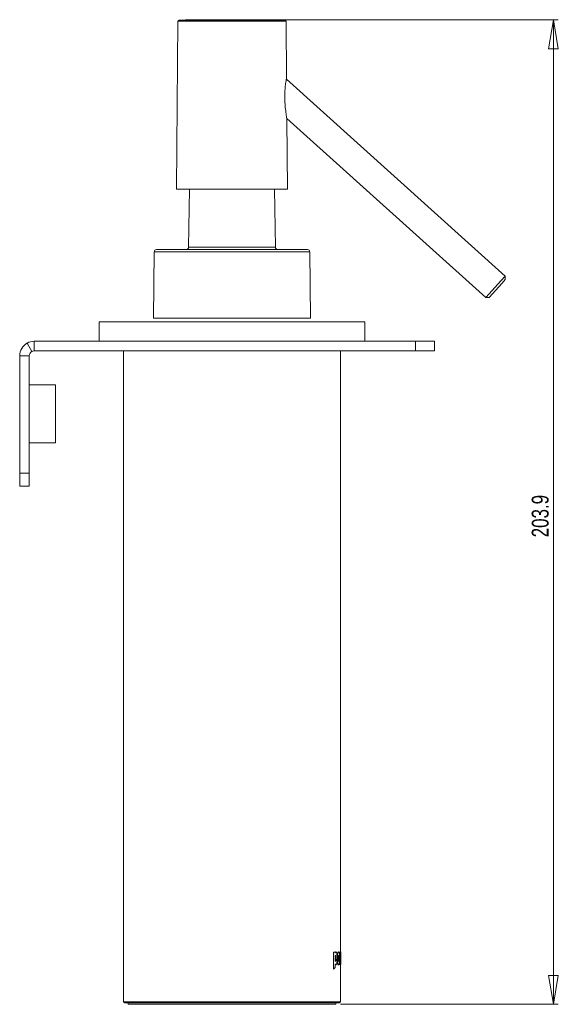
# Model space of a CAD drawing. Header units: millimetres. Extents: x -61 to 284, y 26 to 500.
# Tile 3 of 3: x 172 to 284, y 296 to 500. Entities that reach past the tile are written whole.
import ezdxf

# ---------------------------------------------------------------- set-up
doc = ezdxf.new("R2010")
doc.units = ezdxf.units.MM
doc.styles.add('SLDTEXTSTYLE0', font='TXT', dxfattribs={"width": 0.75})
doc.dimstyles.new('SLDDIMSTYLE1', dxfattribs={"dimtxt": 3.5, "dimasz": 6, "dimexe": 0, "dimexo": 0.0625, "dimgap": 0.875, "dimtad": 1, "dimtoh": 1, "dimdec": 1, "dimrnd": 1e-09, "dimzin": 12, "dimdsep": 46, "dimtxsty": 'SLDTEXTSTYLE0', "dimblk1": 'CLOSED', "dimblk2": 'CLOSED', "dimsah": 1, "dimcen": 0.09, "dimadec": 0, "dimazin": 0, "dimtfac": 1, "dimtofl": 0, "dimtmove": 0, "dimatfit": 3, "dimldrblk": 'CLOSED', "dimfxl": 1, "dimfrac": 2, "dimtolj": 1, "dimtzin": 12, "dimarcsym": 0})

# ---------------------------------------------------------------- blocks, each defined once
blk = doc.blocks.new('_CLOSED')
at = {"color": 0, "linetype": 'ByBlock', "lineweight": -2}
for p, q in [((-1, 0.166667), (0, 0)), ((-1, 0.166667), (-1, -0.166667)), ((0, 0), (-1, -0.166667)), ((0, 0), (-1, 0))]:
    blk.add_line(p, q, dxfattribs=at)
blk = doc.blocks.new('*D4')
at = {"color": 7, "linetype": 'Continuous', "lineweight": 0}
for p, q in [((216.93, 500.01), (283.55, 500.01)), ((282.55, 500.01), (282.55, 296.11)), ((238.43, 296.11), (283.55, 296.11))]:
    blk.add_line(p, q, dxfattribs=at)
at = {"color": 7, "linetype": 'Continuous', "lineweight": 0, "xscale": 6, "yscale": 6}
for p, rotation in [((282.55, 500.01, 0.1), 90), ((282.55, 296.11, 0.1), 270)]:
    blk.add_blockref('_CLOSED', p, dxfattribs=dict(at, rotation=rotation))
at = {"color": 7, "linetype": 'Continuous', "lineweight": 0, "insert": (278.04, 392.82), "char_height": 3.5, "attachment_point": 1, "rotation": 90, "style": 'SLDTEXTSTYLE0'}
blk.add_mtext('203.9', dxfattribs=at)

msp = doc.modelspace()

# ---------------------------------------------------------------- linework, layer by layer
at = {"color": 7, "linetype": 'Continuous', "lineweight": 15}
for p, q in [((204.729, 499.74), (204.425, 464.914)), ((227.225, 487.821), (227.121, 499.74)), ((272.516, 446.911), (227.206, 487.709)), ((227.276, 479.571), (268.501, 442.453)), ((227.425, 464.914), (227.299, 479.416)), ((227.425, 464.914), (204.425, 464.914)), ((207.143, 464.914), (206.934, 452.906)), ((224.917, 452.906), (224.707, 464.914)), ((199.798, 451.919), (199.678, 438.214)), ((200.297, 452.414), (230.281, 452.414)), ((230.281, 452.414), (231.553, 452.414)), ((232.173, 438.214), (232.053, 451.919)), ((271.709, 446.015), (272.516, 446.911)), ((272.553, 446.205), (272.516, 446.911)), ((268.501, 442.453), (271.709, 446.015)), ((271.881, 445.458), (269.207, 442.49)), ((272.553, 446.205), (271.881, 445.458)), ((268.501, 442.453), (269.207, 442.49)), ((188.425, 437.414), (188.425, 433.414)), ((188.662, 437.414), (188.425, 437.414)), ((243.425, 437.414), (188.662, 437.414)), ((243.425, 433.414), (243.425, 437.414)), ((174.446, 431.292), (173.487, 433.047)), ((174.925, 433.414), (174.925, 431.414)), ((174.925, 433.414), (253.925, 433.414)), ((253.925, 431.414), (253.925, 433.414)), ((253.925, 433.414), (257.925, 433.414)), ((257.925, 433.414), (257.925, 431.414)), ((171.925, 430.414), (173.925, 430.414)), ((171.925, 406.117), (171.925, 430.414)), ((173.925, 406.117), (173.925, 430.414)), ((174.925, 431.414), (253.925, 431.414)), ((193.425, 431.414), (193.425, 296.614)), ((238.425, 306.959), (238.425, 431.414)), ((257.925, 431.414), (253.925, 431.414)), ((179.325, 424.416), (173.925, 424.416)), ((179.325, 424.416), (179.325, 412.416)), ((173.925, 412.416), (179.325, 412.416)), ((171.925, 403.416), (171.925, 406.117)), ((171.925, 406.117), (173.925, 406.117)), ((173.925, 406.117), (173.925, 403.416)), ((173.925, 403.416), (171.925, 403.416)), ((238.475, 304.353), (238.475, 306.966)), ((238.422, 305.775), (238.424, 305.594)), ((238.425, 296.614), (238.425, 304.353)), ((238.475, 305.803), (238.475, 304.353)), ((238.225, 296.414), (193.625, 296.414)), ((194.425, 296.414), (194.425, 296.114)), ((194.425, 296.114), (237.284, 296.114)), ((237.284, 296.114), (237.425, 296.114)), ((237.425, 296.114), (237.425, 296.414))]:
    msp.add_line(p, q, dxfattribs=at)
at = {"color": 8, "linetype": 'Continuous', "lineweight": 15}
for p, q in [((227.121, 499.74), (204.729, 499.74)), ((226.924, 499.939), (204.926, 499.939)), ((206.934, 452.906), (224.185, 452.906)), ((224.185, 452.906), (224.917, 452.906)), ((232.053, 451.919), (199.798, 451.919)), ((193.425, 296.614), (238.425, 296.614))]:
    msp.add_line(p, q, dxfattribs=at)
at = {"color": 142, "linetype": 'Continuous', "lineweight": 0, "true_color": 0x0080c0}
for p, q in [((199.678, 438.214), (230.85, 438.214)), ((230.85, 438.214), (232.173, 438.214)), ((236.948, 306.908), (236.948, 303.414)), ((236.994, 306.908), (236.948, 306.908)), ((237.012, 306.577), (236.969, 306.528)), ((237.291, 306.908), (236.994, 306.908)), ((236.994, 306.908), (236.994, 303.414)), ((237.291, 306.728), (237.291, 306.908)), ((237.291, 306.119), (237.291, 305.142)), ((238.231, 306.908), (238.231, 306.146)), ((238.28, 306.908), (238.231, 306.908)), ((238.246, 306.908), (238.246, 306.621)), ((238.246, 304.986), (238.246, 306.261)), ((238.247, 306.645), (238.247, 306.691)), ((238.247, 306.266), (238.247, 306.624)), ((238.378, 306.908), (238.28, 306.908)), ((238.28, 306.908), (238.28, 304.353)), ((238.378, 306.737), (238.378, 306.908)), ((238.411, 305.915), (238.412, 306.2)), ((238.411, 304.353), (238.411, 305.915)), ((238.475, 306.95), (238.475, 306.961)), ((237.244, 305.142), (237.291, 305.142)), ((237.291, 303.765), (237.291, 304.524)), ((237.343, 305.02), (237.39, 305.02)), ((237.713, 305.633), (237.762, 305.633)), ((237.963, 305.638), (237.959, 305.441)), ((238.012, 305.638), (238.008, 305.441)), ((238.231, 305.122), (238.231, 304.353)), ((238.28, 304.353), (238.231, 304.353)), ((238.246, 304.665), (238.246, 304.353)), ((238.247, 304.661), (238.247, 304.982)), ((238.378, 304.353), (238.28, 304.353)), ((238.416, 304.353), (238.374, 304.353)), ((238.378, 304.353), (238.378, 305.813)), ((238.416, 304.353), (238.416, 305.813)), ((238.424, 305.803), (238.424, 304.353)), ((238.466, 304.353), (238.424, 304.353)), ((238.466, 304.353), (238.466, 305.813)), ((238.466, 304.353), (238.475, 304.353)), ((238.475, 304.353), (238.475, 304.353)), ((236.948, 303.414), (236.994, 303.414)), ((237.244, 303.765), (237.291, 303.765))]:
    msp.add_line(p, q, dxfattribs=at)
at = {"color": 7, "linetype": 'Continuous', "lineweight": 15}
for centre, radius, start, end in [((204.929, 499.739), 0.2, 90.78776, 179.5), ((215.925, -299.986), 800, 89.212242, 90.787758), ((226.921, 499.739), 0.2, 0.5, 89.21224), ((206.434, 452.914), 0.5, 270, 359), ((225.417, 452.914), 0.5, 181, 270), ((200.297, 451.914), 0.5, 90, 179.5), ((231.553, 451.914), 0.5, 0.5, 90), ((174.925, 430.414), 3, 90, 118.64789), ((174.925, 430.414), 1, 90, 118.64789), ((193.625, 296.614), 0.2, 180, 270), ((238.225, 296.614), 0.2, 270, 0)]:
    msp.add_arc(centre, radius, start, end, dxfattribs=at)
at = {"color": 142, "linetype": 'Continuous', "lineweight": 0, "true_color": 0x0080c0}
for points, knots in [([(226.855, 483.986), (226.85, 484.44), (226.861, 484.885), (226.901, 485.538), (226.919, 485.753), (226.959, 486.16), (226.982, 486.355), (227.032, 486.724), (227.058, 486.895), (227.109, 487.197), (227.133, 487.331), (227.177, 487.558), (227.194, 487.646), (227.219, 487.773), (227.225, 487.811), (227.225, 487.821)], [0, 0, 0, 0, 0.25, 0.25, 0.375, 0.375, 0.5, 0.5, 0.625, 0.625, 0.75, 0.75, 0.875, 0.875, 1, 1, 1, 1]), ([(227.299, 479.416), (227.299, 479.427), (227.29, 479.487), (227.259, 479.686), (227.237, 479.821), (227.188, 480.14), (227.161, 480.319), (227.107, 480.707), (227.079, 480.917), (227, 481.565), (226.952, 482.027), (226.882, 482.994), (226.859, 483.485), (226.855, 483.986)], [0, 0, 0, 0, 0.125, 0.125, 0.25, 0.25, 0.375, 0.375, 0.5, 0.5, 0.75, 0.75, 1, 1, 1, 1]), ([(237.429, 306.961), (237.395, 306.953), (237.344, 306.941), (237.299, 306.841), (237.283, 306.806)], [0, 0, 0, 0, 0.6442277, 1, 1, 1, 1]), ([(237.477, 306.961), (237.468, 306.961), (237.451, 306.959), (237.426, 306.947), (237.402, 306.929), (237.379, 306.902), (237.356, 306.867), (237.326, 306.812), (237.305, 306.761), (237.291, 306.728)], [0, 0, 0, 0, 0.1316407, 0.2580944, 0.3804882, 0.5000642, 0.6207753, 0.7500662, 1, 1, 1, 1]), ([(237.291, 306.119), (237.299, 306.138), (237.313, 306.172), (237.337, 306.211), (237.362, 306.236), (237.38, 306.24), (237.389, 306.241)], [0, 0, 0, 0, 0.2691609, 0.5000963, 0.7462311, 1, 1, 1, 1]), ([(237.425, 305.609), (237.424, 305.739), (237.424, 305.905), (237.409, 306.091), (237.397, 306.164), (237.383, 306.204), (237.374, 306.225), (237.368, 306.227), (237.367, 306.228)], [0, 0, 0, 0, 0.5639338, 0.7211663, 0.8456366, 0.9165631, 0.986459, 1, 1, 1, 1]), ([(237.389, 306.241), (237.394, 306.24), (237.404, 306.239), (237.423, 306.224), (237.442, 306.178), (237.456, 306.092), (237.466, 305.976), (237.471, 305.811), (237.472, 305.682), (237.472, 305.609)], [0, 0, 0, 0, 0.06728, 0.125323, 0.2493328, 0.3597863, 0.4992586, 0.7151548, 1, 1, 1, 1]), ([(237.712, 305.638), (237.712, 305.696), (237.712, 305.807), (237.708, 305.969), (237.703, 306.119), (237.695, 306.258), (237.685, 306.385), (237.669, 306.536), (237.642, 306.699), (237.598, 306.85), (237.542, 306.945), (237.499, 306.956), (237.477, 306.961)], [0, 0, 0, 0, 0.0979791, 0.1896269, 0.2752611, 0.3552715, 0.4301354, 0.5004353, 0.6307442, 0.7501759, 0.8713388, 1, 1, 1, 1]), ([(238.007, 306.94), (238, 306.948), (237.961, 306.991), (237.896, 306.918), (237.829, 306.765), (237.785, 306.593), (237.75, 306.381), (237.72, 306.062), (237.716, 305.803), (237.713, 305.633)], [0, 0, 0, 0, 0.0581148, 0.2930215, 0.4120042, 0.5286993, 0.6430787, 0.7645048, 1, 1, 1, 1]), ([(238.241, 305.633), (238.241, 305.678), (238.24, 305.767), (238.239, 305.896), (238.236, 306.02), (238.23, 306.184), (238.218, 306.38), (238.197, 306.593), (238.166, 306.764), (238.115, 306.922), (238.035, 306.987), (237.946, 306.923), (237.877, 306.765), (237.833, 306.593), (237.799, 306.381), (237.777, 306.145), (237.764, 305.892), (237.762, 305.722), (237.762, 305.633)], [0, 0, 0, 0, 0.0333473, 0.0652272, 0.0957833, 0.1251785, 0.189491, 0.2502019, 0.3121047, 0.3752849, 0.5000416, 0.6247952, 0.6879529, 0.7498739, 0.810523, 0.8748968, 0.9347726, 1, 1, 1, 1]), ([(237.89, 306.883), (237.896, 306.876), (237.905, 306.866), (237.912, 306.843), (237.913, 306.838)], [0, 0, 0, 0, 0.74176, 1, 1, 1, 1]), ([(237.943, 306.174), (237.948, 306.124), (237.963, 305.955), (237.963, 305.768), (237.963, 305.638)], [0, 0, 0, 0, 0.298477, 1, 1, 1, 1]), ([(237.962, 305.633), (237.962, 305.684), (237.963, 305.78), (237.966, 305.912), (237.974, 306.054), (237.988, 306.179), (238.013, 306.243), (238.033, 306.255), (238.053, 306.243), (238.076, 306.179), (238.09, 306.035), (238.097, 305.841), (238.098, 305.708), (238.099, 305.633)], [0, 0, 0, 0, 0.0972702, 0.180576, 0.2509115, 0.3749249, 0.4347354, 0.5000816, 0.5654366, 0.625239, 0.7492526, 0.859439, 1, 1, 1, 1]), ([(237.992, 306.174), (237.997, 306.124), (238.012, 305.955), (238.012, 305.768), (238.012, 305.638)], [0, 0, 0, 0, 0.2979539, 1, 1, 1, 1]), ([(238.012, 306.236), (238.016, 306.194), (238.035, 306.008), (238.035, 305.794), (238.035, 305.628)], [0, 0, 0, 0, 0.2237485, 1, 1, 1, 1]), ([(238.377, 306.961), (238.369, 306.96), (238.361, 306.959), (238.352, 306.899), (238.352, 306.897)], [0, 0, 0, 0, 0.9513617, 1, 1, 1, 1]), ([(238.4, 306.885), (238.4, 306.89), (238.394, 306.958), (238.385, 306.96), (238.377, 306.961)], [0, 0, 0, 0, 0.07047252, 1, 1, 1, 1]), ([(238.427, 306.961), (238.425, 306.961), (238.421, 306.959), (238.415, 306.948), (238.409, 306.931), (238.401, 306.898), (238.391, 306.839), (238.383, 306.772), (238.378, 306.737)], [0, 0, 0, 0, 0.12959974, 0.25554886, 0.37879533, 0.50035036, 0.74143011, 1, 1, 1, 1]), ([(238.378, 305.813), (238.379, 305.851), (238.379, 305.92), (238.38, 306.015), (238.382, 306.093), (238.386, 306.156), (238.391, 306.198), (238.397, 306.219), (238.401, 306.221), (238.403, 306.222)], [0, 0, 0, 0, 0.1983613, 0.3639939, 0.5002562, 0.6288468, 0.749704, 0.8637431, 1, 1, 1, 1]), ([(238.39, 306.23), (238.391, 306.172), (238.396, 305.969), (238.395, 305.748), (238.395, 305.589)], [0, 0, 0, 0, 0.2842169, 1, 1, 1, 1]), ([(238.403, 306.222), (238.405, 306.22), (238.409, 306.218), (238.414, 306.196), (238.418, 306.152), (238.421, 306.074), (238.423, 305.955), (238.424, 305.858), (238.424, 305.803)], [0, 0, 0, 0, 0.1359323, 0.2503481, 0.3704522, 0.4999672, 0.7158111, 1, 1, 1, 1]), ([(238.462, 306.674), (238.461, 306.699), (238.46, 306.746), (238.457, 306.808), (238.453, 306.86), (238.448, 306.913), (238.439, 306.954), (238.431, 306.959), (238.427, 306.961)], [0, 0, 0, 0, 0.1302011, 0.2499929, 0.3750074, 0.5000554, 0.7338482, 1, 1, 1, 1]), ([(238.475, 306.961), (238.475, 306.96), (238.475, 306.959), (238.474, 306.945), (238.473, 306.922), (238.471, 306.89), (238.469, 306.848), (238.467, 306.798), (238.465, 306.739), (238.463, 306.697), (238.462, 306.674)], [0, 0, 0, 0, 0.13133767, 0.25773553, 0.38025903, 0.50007699, 0.62238104, 0.75004913, 0.86572638, 1, 1, 1, 1]), ([(238.466, 305.813), (238.466, 305.851), (238.466, 305.92), (238.467, 306.015), (238.467, 306.093), (238.468, 306.156), (238.47, 306.198), (238.471, 306.219), (238.472, 306.221), (238.472, 306.222)], [0, 0, 0, 0, 0.1983613, 0.3639939, 0.5002562, 0.6288468, 0.749704, 0.8637431, 1, 1, 1, 1]), ([(238.472, 306.222), (238.473, 306.22), (238.473, 306.218), (238.474, 306.196), (238.475, 306.151), (238.475, 306.073), (238.475, 305.954), (238.475, 305.858), (238.475, 305.803)], [0, 0, 0, 0, 0.13625071, 0.25031983, 0.36990151, 0.49990321, 0.71517416, 1, 1, 1, 1]), ([(237.283, 304.447), (237.298, 304.415), (237.339, 304.324), (237.387, 304.309), (237.419, 304.3)], [0, 0, 0, 0, 0.3455655, 1, 1, 1, 1]), ([(237.291, 304.524), (237.304, 304.493), (237.325, 304.446), (237.353, 304.394), (237.382, 304.349), (237.42, 304.309), (237.451, 304.303), (237.467, 304.3)], [0, 0, 0, 0, 0.2500845, 0.3788173, 0.5002473, 0.7496033, 1, 1, 1, 1]), ([(237.369, 305.032), (237.37, 305.032), (237.374, 305.035), (237.383, 305.052), (237.396, 305.087), (237.408, 305.154), (237.424, 305.329), (237.424, 305.486), (237.425, 305.609)], [0, 0, 0, 0, 0.0039685, 0.0752754, 0.1462259, 0.2725831, 0.4306245, 1, 1, 1, 1]), ([(237.472, 305.609), (237.472, 305.539), (237.471, 305.418), (237.466, 305.263), (237.456, 305.154), (237.442, 305.075), (237.423, 305.035), (237.405, 305.022), (237.395, 305.02), (237.39, 305.02)], [0, 0, 0, 0, 0.28473391, 0.5006828, 0.63948889, 0.75051625, 0.87464629, 0.93271987, 1, 1, 1, 1]), ([(237.467, 304.3), (237.477, 304.301), (237.498, 304.303), (237.528, 304.32), (237.555, 304.348), (237.58, 304.387), (237.603, 304.438), (237.623, 304.5), (237.641, 304.573), (237.657, 304.658), (237.677, 304.796), (237.697, 305.007), (237.71, 305.306), (237.712, 305.522), (237.712, 305.638)], [0, 0, 0, 0, 0.060247, 0.1172626, 0.171829, 0.2248366, 0.2772558, 0.330089, 0.3843158, 0.4408434, 0.5004742, 0.6436987, 0.8090055, 1, 1, 1, 1]), ([(237.647, 305.053), (237.639, 305.119), (237.624, 305.242), (237.622, 305.378), (237.622, 305.441)], [0, 0, 0, 0, 0.531085, 1, 1, 1, 1]), ([(238.099, 305.633), (238.098, 305.582), (238.098, 305.486), (238.095, 305.354), (238.088, 305.208), (238.072, 305.05), (238.037, 304.998), (238.007, 305.025), (237.985, 305.112), (237.971, 305.248), (237.963, 305.426), (237.962, 305.559), (237.962, 305.633)], [0, 0, 0, 0, 0.096671, 0.1800797, 0.2512472, 0.3809182, 0.4992385, 0.5803943, 0.6584183, 0.7494662, 0.860339, 1, 1, 1, 1]), ([(238.035, 305.628), (238.035, 305.461), (238.035, 305.249), (238.017, 305.064), (238.013, 305.025)], [0, 0, 0, 0, 0.7871827, 1, 1, 1, 1]), ([(238.416, 304.424), (238.416, 304.419), (238.413, 304.391), (238.41, 304.379), (238.407, 304.369)], [0, 0, 0, 0, 0.1717537, 1, 1, 1, 1])]:
    msp.add_open_spline(points, degree=3, knots=knots, dxfattribs=at)
at = {"color": 7, "linetype": 'Continuous', "lineweight": 15}
for points, knots in [([(171.925, 430.414), (171.925, 430.95), (172.072, 431.484), (172.618, 432.405), (173.017, 432.79), (173.487, 433.047)], [0, 0, 0, 0, 0.5, 0.5, 1, 1, 1, 1]), ([(173.925, 430.414), (173.925, 430.593), (173.974, 430.771), (174.156, 431.078), (174.289, 431.206), (174.446, 431.292)], [0, 0, 0, 0, 0.5, 0.5, 1, 1, 1, 1]), ([(237.39, 305.02), (237.371, 305.02), (237.354, 305.031), (237.336, 305.054), (237.334, 305.056), (237.331, 305.061), (237.329, 305.064), (237.323, 305.073), (237.32, 305.08), (237.308, 305.102), (237.3, 305.12), (237.291, 305.142)], [0, 0, 0, 0, 0.5, 0.5, 0.5625, 0.5625, 0.625, 0.625, 0.75, 0.75, 1, 1, 1, 1]), ([(237.713, 305.633), (237.713, 305.54), (237.715, 305.452), (237.719, 305.326), (237.72, 305.285), (237.723, 305.225), (237.725, 305.206), (237.726, 305.176), (237.727, 305.167), (237.728, 305.152), (237.728, 305.148), (237.729, 305.138), (237.729, 305.134), (237.736, 305.041), (237.744, 304.96), (237.758, 304.848), (237.763, 304.812), (237.771, 304.761), (237.774, 304.744), (237.78, 304.712), (237.783, 304.696), (237.8, 304.615), (237.814, 304.559), (237.838, 304.486), (237.846, 304.463), (237.858, 304.433), (237.863, 304.423), (237.869, 304.41), (237.871, 304.405), (237.876, 304.397), (237.878, 304.392), (237.913, 304.329), (237.948, 304.3), (237.984, 304.3)], [0, 0, 0, 0, 0.0625, 0.0625, 0.09375, 0.09375, 0.109375, 0.109375, 0.1171875, 0.1171875, 0.12109375, 0.12109375, 0.125, 0.125, 0.1875, 0.1875, 0.21875, 0.21875, 0.234375, 0.234375, 0.25, 0.25, 0.3125, 0.3125, 0.34375, 0.34375, 0.359375, 0.359375, 0.3671875, 0.3671875, 0.375, 0.375, 0.5, 0.5, 0.5, 0.5]), ([(237.762, 305.633), (237.762, 305.588), (237.762, 305.499), (237.765, 305.37), (237.77, 305.246), (237.78, 305.082), (237.799, 304.885), (237.834, 304.672), (237.878, 304.5), (237.946, 304.34), (238.035, 304.273), (238.115, 304.341), (238.166, 304.501), (238.196, 304.673), (238.218, 304.886), (238.232, 305.121), (238.24, 305.374), (238.24, 305.544), (238.241, 305.633)], [0, 0, 0, 0, 0.0332735, 0.0651288, 0.0957108, 0.1251831, 0.1894591, 0.2502171, 0.3122528, 0.375306, 0.5000351, 0.6247678, 0.6878202, 0.7498609, 0.810656, 0.8748955, 0.9349219, 1, 1, 1, 1])]:
    msp.add_open_spline(points, degree=3, knots=knots, dxfattribs=at)
msp.add_open_spline([(236.994, 303.414), (237.099, 303.531), (237.197, 303.648), (237.291, 303.765)], degree=3, dxfattribs=at)

# ---------------------------------------------------------------- dimensions: what is measured, and where the dimension line sits
at = {"color": 7, "linetype": 'Continuous', "lineweight": 0}
dim = msp.add_linear_dim(base=(282.553, 296.114), p1=(215.925, 500.014), p2=(237.425, 296.114), angle=90, dimstyle='SLDDIMSTYLE1', dxfattribs=at)
dim.commit()
dim.dimension.update_dxf_attribs({"geometry": '*D4', "text_midpoint": (282.553, 398.634), "dimtype": 160})

doc.saveas('drawing.dxf')
